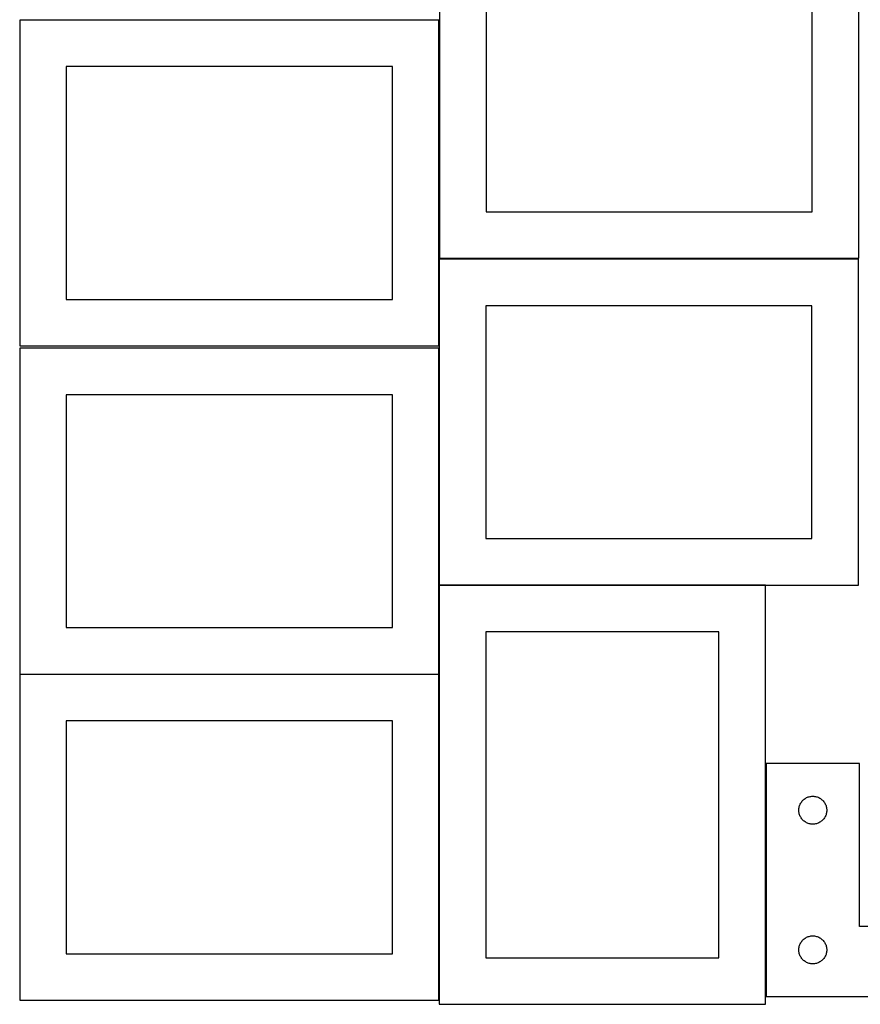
# Model space of a CAD drawing. Header units: millimetres. Extents: x 7 to 1243, y 7 to 2493.
# Tile 6 of 15: x 7 to 548, y 1063 to 1697. Entities that reach past the tile are written whole.
import ezdxf

# ---------------------------------------------------------------- set-up
doc = ezdxf.new("R2010")
doc.units = ezdxf.units.MM
doc.layers.add('COMMON', color=5, linetype='CONTINUOUS', true_color=0x0000ff)
doc.layers.add('CUT', color=7, linetype='CONTINUOUS', true_color=0x000000)

msp = doc.modelspace()

# ---------------------------------------------------------------- linework, layer by layer
at = {"layer": 'COMMON'}
for p, q in [((276.620934, 1487.167665), (276.620934, 1543.079206)), ((276.620933, 1485.646669), (276.620933, 1333.079206)), ((276.620934, 1275.646669), (276.620934, 1332.879205)), ((276.720934, 1332.979205), (486.720934, 1332.979205)), ((6.520933, 1275.546668), (276.520933, 1275.546668)), ((276.620933, 1275.446668), (276.620933, 1065.446668))]:
    msp.add_line(p, q, dxfattribs=at)
at = {"layer": 'CUT'}
for p, q in [((276.93292, 1753.639345), (276.93292, 1543.639345)), ((546.93292, 1543.639345), (546.93292, 1753.639345)), ((306.93292, 1723.639345), (306.93292, 1573.639345)), ((516.93292, 1573.639345), (516.93292, 1723.639345)), ((276.520933, 1697.167665), (6.520933, 1697.167665)), ((6.520933, 1697.167665), (6.520933, 1487.167665)), ((276.520933, 1487.167665), (276.520933, 1697.167665)), ((246.520933, 1667.167665), (36.520933, 1667.167665)), ((36.520933, 1667.167665), (36.520933, 1517.167665)), ((246.520933, 1517.167665), (246.520933, 1667.167665)), ((306.93292, 1573.639345), (516.93292, 1573.639345)), ((546.720934, 1543.079206), (276.720934, 1543.079206)), ((276.720934, 1543.079206), (276.720934, 1333.079206)), ((276.93292, 1543.639345), (546.93292, 1543.639345)), ((546.720934, 1333.079206), (546.720934, 1543.079206)), ((36.520933, 1517.167665), (246.520933, 1517.167665)), ((516.720934, 1513.079206), (306.720934, 1513.079206)), ((306.720934, 1513.079206), (306.720934, 1363.079206)), ((516.720934, 1363.079206), (516.720934, 1513.079206)), ((6.520933, 1487.167665), (276.520933, 1487.167665)), ((276.520933, 1485.646669), (6.520933, 1485.646669)), ((6.520933, 1485.646669), (6.520933, 1275.646669)), ((276.520933, 1275.646669), (276.520933, 1485.646669)), ((246.520933, 1455.646669), (36.520933, 1455.646669)), ((36.520933, 1455.646669), (36.520933, 1305.646669)), ((246.520933, 1305.646669), (246.520933, 1455.646669)), ((306.720934, 1363.079206), (516.720934, 1363.079206)), ((276.720934, 1333.079206), (546.720934, 1333.079206)), ((276.720934, 1332.879205), (276.720934, 1062.879205)), ((486.720934, 1332.879205), (276.720934, 1332.879205)), ((486.720934, 1062.879205), (486.720934, 1332.879205)), ((36.520933, 1305.646669), (246.520933, 1305.646669)), ((306.720934, 1302.879205), (306.720934, 1092.879205)), ((456.720934, 1302.879205), (306.720934, 1302.879205)), ((456.720934, 1092.879205), (456.720934, 1302.879205)), ((6.520933, 1275.646669), (276.520933, 1275.646669)), ((276.520933, 1275.446668), (6.520933, 1275.446668)), ((6.520933, 1275.446668), (6.520933, 1065.446668)), ((276.520933, 1065.446668), (276.520933, 1275.446668)), ((246.520933, 1245.446668), (36.520933, 1245.446668)), ((36.520933, 1245.446668), (36.520933, 1095.446668)), ((246.520933, 1095.446668), (246.520933, 1245.446668)), ((547.268918, 1217.974551), (487.268918, 1217.974551)), ((487.268918, 1217.974551), (487.268918, 1067.974551)), ((547.268918, 1112.974551), (547.268918, 1217.974551)), ((509.47469, 1192.474551), (509.785692, 1192.974683)), ((509.785692, 1192.974683), (510.128738, 1193.453404)), ((510.128738, 1193.453404), (510.50236, 1193.908663)), ((510.50236, 1193.908663), (510.904957, 1194.338512)), ((510.904957, 1194.338512), (511.334806, 1194.741109)), ((511.334806, 1194.741109), (511.790066, 1195.114731)), ((511.790066, 1195.114731), (512.268786, 1195.457777)), ((512.268786, 1195.457777), (512.768918, 1195.768779)), ((512.768918, 1195.768779), (513.28832, 1196.046405)), ((513.28832, 1196.046405), (513.824767, 1196.289467)), ((513.824767, 1196.289467), (514.375963, 1196.496922)), ((514.375963, 1196.496922), (514.939547, 1196.667883)), ((514.939547, 1196.667883), (515.513105, 1196.801618)), ((515.513105, 1196.801618), (516.094183, 1196.897555)), ((516.094183, 1196.897555), (516.68029, 1196.955281)), ((516.68029, 1196.955281), (517.268918, 1196.974551)), ((517.268918, 1196.974551), (517.857547, 1196.955281)), ((517.857547, 1196.955281), (518.443654, 1196.897555)), ((518.443654, 1196.897555), (519.024731, 1196.801618)), ((519.024731, 1196.801618), (519.59829, 1196.667883)), ((519.59829, 1196.667883), (520.161874, 1196.496922)), ((520.161874, 1196.496922), (520.713069, 1196.289467)), ((520.713069, 1196.289467), (521.249517, 1196.046405)), ((521.249517, 1196.046405), (521.768918, 1195.768779)), ((521.768918, 1195.768779), (522.26905, 1195.457777)), ((522.26905, 1195.457777), (522.747771, 1195.114731)), ((522.747771, 1195.114731), (523.203031, 1194.741109)), ((523.203031, 1194.741109), (523.632879, 1194.338512)), ((523.632879, 1194.338512), (524.035477, 1193.908663)), ((524.035477, 1193.908663), (524.409098, 1193.453404)), ((524.409098, 1193.453404), (524.752145, 1192.974683)), ((524.752145, 1192.974683), (525.063147, 1192.474551)), ((508.268918, 1187.974551), (508.288188, 1188.563179)), ((508.288188, 1187.385923), (508.268918, 1187.974551)), ((508.288188, 1188.563179), (508.345915, 1189.149286)), ((508.345915, 1186.799815), (508.288188, 1187.385923)), ((508.345915, 1189.149286), (508.441851, 1189.730364)), ((508.441851, 1186.218738), (508.345915, 1186.799815)), ((508.441851, 1189.730364), (508.575586, 1190.303922)), ((508.575586, 1190.303922), (508.746547, 1190.867506)), ((508.746547, 1190.867506), (508.954003, 1191.418702)), ((508.954003, 1191.418702), (509.197064, 1191.955149)), ((509.197064, 1191.955149), (509.47469, 1192.474551)), ((525.063147, 1192.474551), (525.340773, 1191.955149)), ((525.340773, 1191.955149), (525.583834, 1191.418702)), ((525.583834, 1191.418702), (525.79129, 1190.867506)), ((525.79129, 1190.867506), (525.962251, 1190.303922)), ((525.962251, 1190.303922), (526.095986, 1189.730364)), ((526.095986, 1189.730364), (526.191922, 1189.149286)), ((526.191922, 1186.799815), (526.095986, 1186.218738)), ((526.191922, 1189.149286), (526.249649, 1188.563179)), ((526.249649, 1187.385923), (526.191922, 1186.799815)), ((526.249649, 1188.563179), (526.268918, 1187.974551)), ((526.268918, 1187.974551), (526.249649, 1187.385923)), ((508.575586, 1185.645179), (508.441851, 1186.218738)), ((508.746547, 1185.081596), (508.575586, 1185.645179)), ((508.954003, 1184.5304), (508.746547, 1185.081596)), ((509.197064, 1183.993953), (508.954003, 1184.5304)), ((509.47469, 1183.474551), (509.197064, 1183.993953)), ((509.785692, 1182.974419), (509.47469, 1183.474551)), ((510.128738, 1182.495698), (509.785692, 1182.974419)), ((510.50236, 1182.040438), (510.128738, 1182.495698)), ((510.904957, 1181.61059), (510.50236, 1182.040438)), ((511.334806, 1181.207992), (510.904957, 1181.61059)), ((511.790066, 1180.834371), (511.334806, 1181.207992)), ((512.268786, 1180.491324), (511.790066, 1180.834371)), ((512.768918, 1180.180322), (512.268786, 1180.491324)), ((513.28832, 1179.902696), (512.768918, 1180.180322)), ((521.768918, 1180.180322), (521.249517, 1179.902696)), ((522.26905, 1180.491324), (521.768918, 1180.180322)), ((522.747771, 1180.834371), (522.26905, 1180.491324)), ((523.203031, 1181.207992), (522.747771, 1180.834371)), ((523.632879, 1181.61059), (523.203031, 1181.207992)), ((524.035477, 1182.040438), (523.632879, 1181.61059)), ((524.409098, 1182.495698), (524.035477, 1182.040438)), ((524.752145, 1182.974419), (524.409098, 1182.495698)), ((525.063147, 1183.474551), (524.752145, 1182.974419)), ((525.340773, 1183.993953), (525.063147, 1183.474551)), ((525.583834, 1184.5304), (525.340773, 1183.993953)), ((525.79129, 1185.081596), (525.583834, 1184.5304)), ((525.962251, 1185.645179), (525.79129, 1185.081596)), ((526.095986, 1186.218738), (525.962251, 1185.645179)), ((513.824767, 1179.659635), (513.28832, 1179.902696)), ((514.375963, 1179.45218), (513.824767, 1179.659635)), ((514.939547, 1179.281218), (514.375963, 1179.45218)), ((515.513105, 1179.147483), (514.939547, 1179.281218)), ((516.094183, 1179.051547), (515.513105, 1179.147483)), ((516.68029, 1178.99382), (516.094183, 1179.051547)), ((517.268918, 1178.974551), (516.68029, 1178.99382)), ((517.857547, 1178.99382), (517.268918, 1178.974551)), ((518.443654, 1179.051547), (517.857547, 1178.99382)), ((519.024731, 1179.147483), (518.443654, 1179.051547)), ((519.59829, 1179.281218), (519.024731, 1179.147483)), ((520.161874, 1179.45218), (519.59829, 1179.281218)), ((520.713069, 1179.659635), (520.161874, 1179.45218)), ((521.249517, 1179.902696), (520.713069, 1179.659635)), ((667.268918, 1112.974551), (547.268918, 1112.974551)), ((510.50236, 1103.908663), (510.904957, 1104.338512)), ((510.904957, 1104.338512), (511.334806, 1104.741109)), ((511.334806, 1104.741109), (511.790066, 1105.114731)), ((511.790066, 1105.114731), (512.268786, 1105.457777)), ((512.268786, 1105.457777), (512.768918, 1105.768779)), ((512.768918, 1105.768779), (513.28832, 1106.046405)), ((513.28832, 1106.046405), (513.824767, 1106.289467)), ((513.824767, 1106.289467), (514.375963, 1106.496922)), ((514.375963, 1106.496922), (514.939547, 1106.667883)), ((514.939547, 1106.667883), (515.513105, 1106.801618)), ((515.513105, 1106.801618), (516.094183, 1106.897555)), ((516.094183, 1106.897555), (516.68029, 1106.955281)), ((516.68029, 1106.955281), (517.268918, 1106.974551)), ((517.268918, 1106.974551), (517.857547, 1106.955281)), ((517.857547, 1106.955281), (518.443654, 1106.897555)), ((518.443654, 1106.897555), (519.024731, 1106.801618)), ((519.024731, 1106.801618), (519.59829, 1106.667883)), ((519.59829, 1106.667883), (520.161874, 1106.496922)), ((520.161874, 1106.496922), (520.713069, 1106.289467)), ((520.713069, 1106.289467), (521.249517, 1106.046405)), ((521.249517, 1106.046405), (521.768918, 1105.768779)), ((521.768918, 1105.768779), (522.26905, 1105.457777)), ((522.26905, 1105.457777), (522.747771, 1105.114731)), ((522.747771, 1105.114731), (523.203031, 1104.741109)), ((523.203031, 1104.741109), (523.632879, 1104.338512)), ((523.632879, 1104.338512), (524.035477, 1103.908663)), ((508.268918, 1097.974551), (508.288188, 1098.563179)), ((508.288188, 1097.385923), (508.268918, 1097.974551)), ((508.288188, 1098.563179), (508.345915, 1099.149286)), ((508.345915, 1099.149286), (508.441851, 1099.730364)), ((508.441851, 1099.730364), (508.575586, 1100.303922)), ((508.575586, 1100.303922), (508.746547, 1100.867506)), ((508.746547, 1100.867506), (508.954003, 1101.418702)), ((508.954003, 1101.418702), (509.197064, 1101.955149)), ((509.197064, 1101.955149), (509.47469, 1102.474551)), ((509.47469, 1102.474551), (509.785692, 1102.974683)), ((509.785692, 1102.974683), (510.128738, 1103.453404)), ((510.128738, 1103.453404), (510.50236, 1103.908663)), ((524.035477, 1103.908663), (524.409098, 1103.453404)), ((524.409098, 1103.453404), (524.752145, 1102.974683)), ((524.752145, 1102.974683), (525.063147, 1102.474551)), ((525.063147, 1102.474551), (525.340773, 1101.955149)), ((525.340773, 1101.955149), (525.583834, 1101.418702)), ((525.583834, 1101.418702), (525.79129, 1100.867506)), ((525.79129, 1100.867506), (525.962251, 1100.303922)), ((525.962251, 1100.303922), (526.095986, 1099.730364)), ((526.095986, 1099.730364), (526.191922, 1099.149286)), ((526.191922, 1099.149286), (526.249649, 1098.563179)), ((526.249649, 1098.563179), (526.268918, 1097.974551)), ((526.268918, 1097.974551), (526.249649, 1097.385923)), ((36.520933, 1095.446668), (246.520933, 1095.446668)), ((306.720934, 1092.879205), (456.720934, 1092.879205)), ((508.345915, 1096.799815), (508.288188, 1097.385923)), ((508.441851, 1096.218738), (508.345915, 1096.799815)), ((508.575586, 1095.645179), (508.441851, 1096.218738)), ((508.746547, 1095.081596), (508.575586, 1095.645179)), ((508.954003, 1094.5304), (508.746547, 1095.081596)), ((509.197064, 1093.993953), (508.954003, 1094.5304)), ((509.47469, 1093.474551), (509.197064, 1093.993953)), ((509.785692, 1092.974419), (509.47469, 1093.474551)), ((510.128738, 1092.495698), (509.785692, 1092.974419)), ((510.50236, 1092.040438), (510.128738, 1092.495698)), ((510.904957, 1091.61059), (510.50236, 1092.040438)), ((511.334806, 1091.207992), (510.904957, 1091.61059)), ((523.632879, 1091.61059), (523.203031, 1091.207992)), ((524.035477, 1092.040438), (523.632879, 1091.61059)), ((524.409098, 1092.495698), (524.035477, 1092.040438)), ((524.752145, 1092.974419), (524.409098, 1092.495698)), ((525.063147, 1093.474551), (524.752145, 1092.974419)), ((525.340773, 1093.993953), (525.063147, 1093.474551)), ((525.583834, 1094.5304), (525.340773, 1093.993953)), ((525.79129, 1095.081596), (525.583834, 1094.5304)), ((525.962251, 1095.645179), (525.79129, 1095.081596)), ((526.095986, 1096.218738), (525.962251, 1095.645179)), ((526.191922, 1096.799815), (526.095986, 1096.218738)), ((526.249649, 1097.385923), (526.191922, 1096.799815)), ((511.790066, 1090.834371), (511.334806, 1091.207992)), ((512.268786, 1090.491324), (511.790066, 1090.834371)), ((512.768918, 1090.180322), (512.268786, 1090.491324)), ((513.28832, 1089.902696), (512.768918, 1090.180322)), ((513.824767, 1089.659635), (513.28832, 1089.902696)), ((514.375963, 1089.45218), (513.824767, 1089.659635)), ((514.939547, 1089.281218), (514.375963, 1089.45218)), ((515.513105, 1089.147483), (514.939547, 1089.281218)), ((516.094183, 1089.051547), (515.513105, 1089.147483)), ((516.68029, 1088.99382), (516.094183, 1089.051547)), ((517.268918, 1088.974551), (516.68029, 1088.99382)), ((517.857547, 1088.99382), (517.268918, 1088.974551)), ((518.443654, 1089.051547), (517.857547, 1088.99382)), ((519.024731, 1089.147483), (518.443654, 1089.051547)), ((519.59829, 1089.281218), (519.024731, 1089.147483)), ((520.161874, 1089.45218), (519.59829, 1089.281218)), ((520.713069, 1089.659635), (520.161874, 1089.45218)), ((521.249517, 1089.902696), (520.713069, 1089.659635)), ((521.768918, 1090.180322), (521.249517, 1089.902696)), ((522.26905, 1090.491324), (521.768918, 1090.180322)), ((522.747771, 1090.834371), (522.26905, 1090.491324)), ((523.203031, 1091.207992), (522.747771, 1090.834371)), ((487.268918, 1067.974551), (667.268918, 1067.974551)), ((6.520933, 1065.446668), (276.520933, 1065.446668)), ((276.720934, 1062.879205), (486.720934, 1062.879205))]:
    msp.add_line(p, q, dxfattribs=at)

doc.saveas('drawing.dxf')
